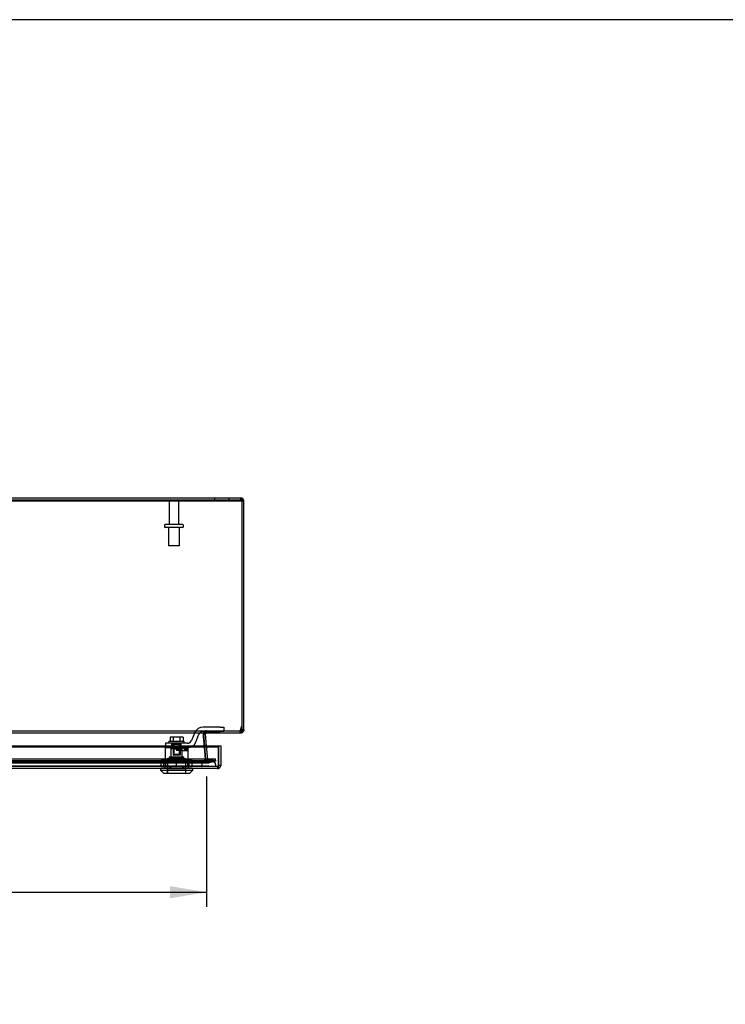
# Model space of a CAD drawing. Header units: inches. Extents: x 1 to 240, y -1 to 159.
# Tile 17 of 24: x 82 to 106, y 126 to 159. Entities that reach past the tile are written whole.
import ezdxf
from ezdxf.enums import TextEntityAlignment as Align
from ezdxf.lldxf.tags import DXFTag

# ---------------------------------------------------------------- set-up
doc = ezdxf.new("R2010")
doc.units = ezdxf.units.IN
doc.header["$MEASUREMENT"] = 0
for name, color, linetype in [('COM70220', 7, 'Continuous'), ('COM70699-7', 7, 'Continuous'), ('COM70702-4', 7, 'Continuous'), ('COM70705-7', 7, 'Continuous'), ('Default', 7, 'Continuous'), ('LOK10031', 7, 'Continuous'), ('LOK10031_CAM', 7, 'Continuous'), ('LOK10031_INSERT', 7, 'Continuous'), ('LOK10031_NUT', 7, 'Continuous'), ('LOK10031_SC', 7, 'Continuous'), ('STD26089', 7, 'Continuous')]:
    doc.layers.add(name, color=color, linetype=linetype)
doc.styles.add('SEACAD_Times_New_Roman', font='times.ttf')
tags = doc.linetypes.add('HIDDEN2', pattern=[0.1875, 0.125, -0.0625]).pattern_tags.tags
tags[6:7] = [DXFTag(74, 4), DXFTag(75, 0), DXFTag(340, '0'), DXFTag(46, 0.0), DXFTag(50, 0.0), DXFTag(44, 0.0), DXFTag(45, 0.0)]
tags[4:5] = [DXFTag(74, 4), DXFTag(75, 0), DXFTag(340, '0'), DXFTag(46, 0.0), DXFTag(50, 0.0), DXFTag(44, 0.0), DXFTag(45, 0.0)]
doc.dimstyles.new('HAMMOND_(STH_-_240x160)', dxfattribs={"dimtxt": 1, "dimasz": 1.25, "dimexe": 0.5, "dimexo": 0.5, "dimgap": 0.25, "dimtad": 0, "dimtih": 1, "dimtoh": 1, "dimzin": 0, "dimdsep": 46, "dimtxsty": 'SEACAD_Times_New_Roman', "dimblk1": '_SE_FILLED', "dimblk2": '_SE_FILLED', "dimsah": 1, "dimcen": 0.5, "dimadec": 0, "dimazin": 0, "dimtfac": 0.8, "dimtofl": 0, "dimtmove": 0, "dimatfit": 3, "dimfxl": 1, "dimtolj": 1, "dimtzin": 0, "dimarcsym": 0})

# ---------------------------------------------------------------- blocks, each defined once
blk = doc.blocks.new('SE3')
at = {"layer": 'COM70220', "color": 7, "linetype": 'HIDDEN2'}
for p, q in [((88.525, 134.053), (67.406, 134.053)), ((88.775, 134.053), (88.525, 134.053)), ((88.525, 133.807), (67.406, 133.807)), ((88.525, 133.805), (67.406, 133.805)), ((88.525, 133.804), (67.406, 133.804)), ((88.775, 133.807), (88.525, 133.807)), ((89.024, 133.805), (88.525, 133.805)), ((89.024, 133.804), (88.525, 133.804)), ((88.526, 133.805), (88.775, 133.807)), ((88.526, 133.804), (88.526, 133.805)), ((88.775, 133.807), (89.024, 133.805)), ((89.024, 133.805), (89.024, 133.804))]:
    blk.add_line(p, q, dxfattribs=at)
blk.add_arc((88.775, 133.803), 0.25, 0, 180, dxfattribs=at)
at = {"layer": 'COM70699-7', "color": 7, "linetype": 'Continuous'}
for p, q in [((66.074, 142.941), (89.858, 142.941)), ((66.074, 142.869), (89.858, 142.869)), ((89.858, 142.941), (89.858, 142.869)), ((89.894, 142.833), (89.966, 142.833)), ((89.966, 135.049), (89.966, 142.833)), ((89.858, 135.011), (89.858, 134.941)), ((89.894, 135.049), (89.893, 135.039)), ((89.893, 135.039), (89.962, 135.019)), ((89.894, 135.049), (89.894, 135.155)), ((89.894, 135.155), (89.894, 135.049)), ((89.966, 135.049), (89.894, 135.049)), ((89.966, 135.049), (89.962, 135.019)), ((88.596, 134.846), (88.595, 134.859)), ((88.595, 134.857), (88.596, 134.848)), ((88.626, 134.503), (88.599, 134.808)), ((88.663, 134.902), (88.601, 134.896)), ((88.602, 134.778), (88.626, 134.503)), ((88.663, 134.908), (88.607, 134.912)), ((88.663, 134.902), (88.663, 134.908)), ((88.698, 134.503), (88.663, 134.902)), ((88.678, 134.934), (88.673, 134.94)), ((88.68, 134.935), (88.677, 134.94)), ((88.678, 134.934), (88.68, 134.935)), ((89.842, 134.941), (89.858, 134.941))]:
    blk.add_line(p, q, dxfattribs=at)
at = {"layer": 'COM70699-7', "color": 7, "linetype": 'HIDDEN2'}
for p, q in [((88.966, 142.941), (88.966, 142.869)), ((89.466, 142.869), (89.466, 142.941)), ((89.894, 142.833), (89.894, 135.155)), ((88.634, 134.991), (88.641, 134.996)), ((88.673, 134.94), (88.634, 134.991)), ((88.677, 134.94), (88.641, 134.996)), ((88.699, 134.941), (88.699, 135.013)), ((88.699, 134.941), (88.699, 135.013)), ((88.72, 134.941), (88.72, 135.013)), ((89.842, 135.013), (89.858, 135.013)), ((89.858, 135.013), (89.858, 135.011)), ((89.858, 134.941), (89.858, 135.013)), ((88.607, 134.912), (88.592, 134.913)), ((88.592, 134.895), (88.592, 134.913)), ((88.592, 134.902), (88.592, 134.895)), ((88.592, 134.902), (88.668, 134.032)), ((88.601, 134.896), (88.592, 134.895)), ((88.595, 134.859), (88.592, 134.895)), ((88.592, 134.895), (88.595, 134.857)), ((88.596, 134.848), (88.602, 134.778)), ((88.599, 134.808), (88.596, 134.846)), ((88.668, 134.026), (88.626, 134.503)), ((88.626, 134.503), (88.668, 134.026)), ((88.739, 134.032), (88.698, 134.503)), ((66.943, 134.056), (88.989, 134.056)), ((66.943, 133.986), (88.989, 133.986)), ((67.157, 134), (88.775, 134)), ((88.739, 134.032), (88.668, 134.026)), ((88.668, 134.032), (88.668, 134.026)), ((88.67, 134.01), (88.668, 134.026)), ((88.74, 134.027), (88.67, 134.01)), ((88.755, 134.006), (88.715, 133.946)), ((88.74, 134.027), (88.739, 134.032)), ((88.755, 134.006), (88.74, 134.027)), ((88.775, 134), (88.755, 134.006)), ((88.785, 134.001), (88.775, 134)), ((88.784, 134.001), (88.775, 134)), ((88.775, 134), (88.775, 133.928)), ((88.775, 134), (88.775, 133.928)), ((88.784, 133.931), (88.784, 134.001)), ((88.784, 134.001), (88.785, 134.001)), ((88.784, 133.931), (88.989, 133.986)), ((88.989, 134.056), (88.785, 134.001)), ((88.785, 134.001), (88.803, 133.931)), ((89.008, 133.986), (88.803, 133.931)), ((88.989, 134.056), (89.008, 133.986)), ((88.989, 133.986), (88.989, 134.056)), ((67.157, 133.928), (88.775, 133.928)), ((88.803, 133.931), (88.775, 133.928)), ((88.784, 133.931), (88.775, 133.928))]:
    blk.add_line(p, q, dxfattribs=at)
at = {"layer": 'COM70699-7', "color": 7, "linetype": 'Continuous'}
for centre, radius, start, end in [((89.858, 142.833), 0.108, 0, 90), ((89.858, 135.049), 0.036, 270.0001, 343.7611), ((89.858, 135.049), 0.108, 270, 343.7612), ((88.699, 134.905), 0.036, 126.835, 175.3822)]:
    blk.add_arc(centre, radius, start, end, dxfattribs=at)
at = {"layer": 'COM70699-7', "color": 7, "linetype": 'HIDDEN2'}
for centre, radius, start, end in [((89.858, 142.833), 0.036, 0, 90), ((88.699, 134.905), 0.108, 126.8348, 175.3824), ((88.699, 134.905), 0.108, 124.848, 138.5304), ((88.699, 134.904), 0.109, 90.0924, 122.6845), ((89.858, 135.049), 0.036, 342.2169, 0.0012), ((88.699, 134.905), 0.108, 164.5194, 185.0146), ((88.775, 134.036), 0.108, 184.989, 240.7814), ((88.775, 134.036), 0.108, 193.7843, 235.7899), ((88.775, 134.036), 0.109, 235.8948, 269.8951), ((88.775, 134.036), 0.108, 253.1895, 270.011)]:
    blk.add_arc(centre, radius, start, end, dxfattribs=at)
for points, knots in [([(89.858, 142.941), (89.861, 142.941), (89.864, 142.938), (89.87, 142.927), (89.873, 142.919), (89.879, 142.899), (89.882, 142.887), (89.888, 142.861), (89.891, 142.847), (89.894, 142.833)], [0, 0, 0, 0, 0.25, 0.25, 0.5, 0.5, 0.75, 0.75, 1, 1, 1, 1]), ([(89.894, 135.049), (89.894, 135.047), (89.894, 135.043), (89.894, 135.037), (89.893, 135.032), (89.893, 135.026), (89.893, 135.02), (89.891, 135.009), (89.89, 134.998), (89.886, 134.982), (89.883, 134.972), (89.879, 134.96), (89.875, 134.953), (89.87, 134.946), (89.865, 134.943), (89.862, 134.941), (89.859, 134.941), (89.858, 134.941), (89.858, 134.941)], [0, 0, 0, 0, 0.033201, 0.066372, 0.099492, 0.132541, 0.16549, 0.198322, 0.327943, 0.391837, 0.517368, 0.57922, 0.701112, 0.761434, 0.881003, 0.940538, 0.970275, 1, 1, 1, 1]), ([(88.592, 134.902), (88.591, 134.904), (88.591, 134.906), (88.592, 134.91), (88.593, 134.912), (88.596, 134.915), (88.597, 134.917), (88.601, 134.92), (88.603, 134.921), (88.61, 134.925), (88.614, 134.927), (88.624, 134.931), (88.629, 134.932), (88.635, 134.934), (88.636, 134.934), (88.637, 134.934)], [0, 0, 0, 0, 0.0625, 0.0625, 0.125, 0.125, 0.1875, 0.1875, 0.25, 0.25, 0.375, 0.375, 0.5, 0.5, 0.5176138, 0.5176138, 0.5176138, 0.5176138]), ([(88.775, 134), (88.765, 134), (88.755, 134), (88.734, 134.002), (88.724, 134.004), (88.71, 134.007), (88.705, 134.008), (88.695, 134.011), (88.691, 134.013), (88.682, 134.017), (88.678, 134.02), (88.673, 134.024), (88.671, 134.025), (88.669, 134.029), (88.668, 134.031), (88.668, 134.032)], [0, 0, 0, 0, 0.25, 0.25, 0.5, 0.5, 0.625, 0.625, 0.75, 0.75, 0.875, 0.875, 0.9375, 0.9375, 1, 1, 1, 1])]:
    blk.add_open_spline(points, degree=3, knots=knots, dxfattribs=at)
at = {"layer": 'COM70702-4', "color": 7, "linetype": 'HIDDEN2'}
for p, q in [((66.038, 142.87), (89.894, 142.87)), ((66.09, 135.013), (89.842, 135.013)), ((88.722, 135.013), (88.722, 134.941)), ((89.832, 135.013), (89.832, 134.941)), ((89.842, 135.013), (89.842, 134.941)), ((89.856, 135.034), (89.894, 135.186)), ((89.856, 135.034), (89.856, 135.003)), ((88.595, 134.864), (88.595, 134.857)), ((88.596, 134.838), (88.596, 134.844)), ((88.662, 134.056), (88.596, 134.838)), ((88.662, 134.062), (88.625, 134.503)), ((66.938, 134.059), (88.994, 134.059)), ((66.938, 133.99), (88.994, 133.99)), ((67.164, 134.003), (88.768, 134.003)), ((88.662, 134.056), (88.662, 134.062)), ((88.688, 134.036), (88.662, 134.062)), ((88.688, 134.03), (88.662, 134.056)), ((88.688, 134.036), (88.688, 134.03)), ((88.994, 134.059), (88.782, 134.004)), ((88.782, 134.004), (88.782, 133.935)), ((88.994, 133.99), (88.782, 133.935)), ((88.994, 133.99), (88.994, 134.059)), ((67.164, 133.931), (88.768, 133.931))]:
    blk.add_line(p, q, dxfattribs=at)
at = {"layer": 'COM70702-4', "color": 7, "linetype": 'Continuous'}
for p, q in [((66.038, 142.84), (89.894, 142.84)), ((89.894, 142.87), (89.894, 142.84)), ((89.894, 142.84), (89.894, 135.155)), ((89.856, 135.003), (89.894, 135.155)), ((66.09, 134.941), (89.842, 134.941)), ((88.625, 134.503), (88.596, 134.844)), ((88.601, 134.902), (88.601, 134.895))]:
    blk.add_line(p, q, dxfattribs=at)
for centre, end_param in [((88.722, 134.864), 3.297963), ((88.722, 134.857), 3.116916)]:
    blk.add_ellipse(centre, major_axis=(0.128, 0), ratio=0.996195, start_param=2.838142, end_param=end_param, dxfattribs=at)
at = {"layer": 'COM70702-4', "color": 7, "linetype": 'HIDDEN2'}
blk.add_ellipse((88.722, 134.857), major_axis=(0.128, 0), ratio=0.996195, start_param=3.116916, end_param=3.297963, dxfattribs=at)
for points, knots in [([(88.602, 134.905), (88.604, 134.914), (88.606, 134.924), (88.611, 134.944), (88.615, 134.955), (88.622, 134.973), (88.627, 134.981), (88.632, 134.987)], [0.0306457, 0.0306457, 0.0306457, 0.0306457, 0.125, 0.125, 0.25, 0.25, 0.375, 0.375, 0.375, 0.375]), ([(88.64, 134.996), (88.642, 134.998), (88.644, 135), (88.652, 135.005), (88.658, 135.007), (88.67, 135.011), (88.676, 135.012), (88.689, 135.012), (88.696, 135.013), (88.709, 135.013), (88.716, 135.013), (88.722, 135.013)], [0.4431704, 0.4431704, 0.4431704, 0.4431704, 0.5, 0.5, 0.625, 0.625, 0.75, 0.75, 0.875, 0.875, 1, 1, 1, 1]), ([(89.842, 135.013), (89.843, 135.013), (89.844, 135.013), (89.847, 135.015), (89.848, 135.017), (89.85, 135.02), (89.851, 135.022), (89.854, 135.028), (89.855, 135.03), (89.856, 135.034)], [0, 0, 0, 0, 0.25, 0.25, 0.5, 0.5, 0.75, 0.75, 1, 1, 1, 1]), ([(88.688, 134.036), (88.695, 134.031), (88.703, 134.026), (88.719, 134.017), (88.727, 134.013), (88.743, 134.007), (88.75, 134.005), (88.766, 134.003), (88.774, 134.003), (88.782, 134.004)], [0, 0, 0, 0, 0.25, 0.25, 0.5, 0.5, 0.75, 0.75, 1, 1, 1, 1]), ([(88.688, 134.03), (88.695, 134.014), (88.703, 133.999), (88.719, 133.972), (88.727, 133.96), (88.743, 133.942), (88.75, 133.936), (88.766, 133.93), (88.774, 133.931), (88.782, 133.935)], [0, 0, 0, 0, 0.25, 0.25, 0.5, 0.5, 0.75, 0.75, 1, 1, 1, 1])]:
    blk.add_open_spline(points, degree=3, knots=knots, dxfattribs=at)
at = {"layer": 'COM70702-4', "color": 7, "linetype": 'Continuous'}
for points, knots in [([(89.842, 134.941), (89.844, 134.941), (89.847, 134.947), (89.851, 134.969), (89.854, 134.985), (89.856, 135.003)], [0, 0, 0, 0, 0.5, 0.5, 1, 1, 1, 1]), ([(88.601, 134.902), (88.601, 134.903), (88.602, 134.905), (88.604, 134.908), (88.606, 134.912), (88.609, 134.915), (88.611, 134.918), (88.614, 134.921), (88.617, 134.923), (88.62, 134.926), (88.623, 134.928), (88.627, 134.93), (88.631, 134.932), (88.634, 134.933), (88.638, 134.935), (88.643, 134.936), (88.651, 134.938), (88.664, 134.94), (88.681, 134.941), (88.696, 134.941), (88.709, 134.941), (88.718, 134.941), (88.722, 134.941)], [0, 0, 0, 0, 0.026796, 0.053991, 0.081615, 0.109696, 0.138256, 0.167315, 0.196889, 0.226991, 0.257626, 0.288795, 0.320494, 0.352717, 0.385455, 0.418697, 0.452431, 0.582869, 0.718703, 0.811509, 0.905464, 1, 1, 1, 1])]:
    blk.add_open_spline(points, degree=3, knots=knots, dxfattribs=at)
blk.add_open_spline([(88.601, 134.895), (88.601, 134.898), (88.602, 134.902), (88.602, 134.905)], degree=3, dxfattribs=at)
at = {"layer": 'COM70702-4', "color": 7, "linetype": 'HIDDEN2'}
for points in [[(88.602, 134.905), (88.602, 134.904), (88.602, 134.904), (88.602, 134.904)], [(88.602, 134.904), (88.602, 134.904), (88.602, 134.904), (88.602, 134.905)]]:
    blk.add_open_spline(points, degree=3, dxfattribs=at)
at = {"layer": 'COM70705-7', "color": 7, "linetype": 'Continuous'}
for p, q in [((66.823, 134.503), (89.109, 134.503)), ((66.823, 134.473), (89.109, 134.473)), ((89.109, 134.503), (89.109, 133.839)), ((89.109, 134.503), (89.181, 134.503)), ((89.109, 134.503), (89.109, 134.473)), ((89.109, 133.793), (89.109, 134.473)), ((89.181, 134.503), (89.181, 133.839)), ((89.073, 133.731), (66.859, 133.731)), ((89.109, 133.737), (89.109, 133.839)), ((89.181, 133.839), (89.109, 133.839)), ((89.109, 133.737), (89.109, 133.837)), ((89.109, 133.793), (89.109, 133.736)), ((89.109, 133.737), (89.109, 133.737))]:
    blk.add_line(p, q, dxfattribs=at)
at = {"layer": 'COM70705-7', "color": 7, "linetype": 'HIDDEN2'}
for p, q in [((89.073, 133.803), (66.859, 133.803)), ((87.285, 133.803), (87.285, 133.801)), ((87.482, 133.803), (87.482, 133.731)), ((87.879, 133.803), (87.879, 133.731)), ((88.076, 133.803), (88.076, 133.801)), ((89.073, 133.803), (89.073, 133.731))]:
    blk.add_line(p, q, dxfattribs=at)
blk.add_arc((89.073, 133.839), 0.036, 270, 357.3202, dxfattribs=at)
at = {"layer": 'COM70705-7', "color": 7, "linetype": 'Continuous'}
for radius, start, end in [(0.108, 270, 289.4491), (0.036, 357.3202, 0), (0.108, 289.4712, 0)]:
    blk.add_arc((89.073, 133.839), radius, start, end, dxfattribs=at)
at = {"layer": 'COM70705-7', "color": 7, "linetype": 'HIDDEN2'}
blk.add_ellipse((89.073, 133.839), major_axis=(0.0396, 0), ratio=0.908294, start_param=4.712389, end_param=5.846853, dxfattribs=at)
at = {"layer": 'COM70705-7', "color": 7, "linetype": 'Continuous'}
blk.add_ellipse((89.073, 133.839), major_axis=(0.119, 0), ratio=0.908294, start_param=4.712389, end_param=5.019287, dxfattribs=at)
at = {"layer": 'LOK10031', "color": 7, "linetype": 'HIDDEN2'}
for p, q in [((87.795, 134.441), (87.288, 134.441)), ((87.288, 134.441), (87.288, 133.801)), ((87.487, 134.441), (87.487, 134.131)), ((87.681, 134.441), (87.681, 134.341)), ((87.874, 134.341), (87.681, 134.341)), ((87.874, 134.341), (87.874, 134.441)), ((87.874, 134.341), (88.073, 134.341)), ((87.874, 134.131), (87.874, 134.341)), ((88.073, 134.441), (88.054, 134.441)), ((88.073, 134.341), (88.073, 134.441)), ((88.073, 133.801), (88.073, 134.341)), ((87.366, 134.071), (87.996, 134.071)), ((87.366, 134.071), (87.366, 133.571)), ((87.431, 134.131), (87.931, 134.131)), ((87.431, 134.131), (87.431, 134.071)), ((87.931, 134.071), (87.931, 134.131)), ((87.996, 133.571), (87.996, 134.071)), ((87.285, 133.801), (87.285, 133.731)), ((87.285, 133.801), (87.45, 133.801)), ((87.45, 133.801), (87.45, 133.731)), ((87.45, 133.801), (87.912, 133.801)), ((87.912, 133.801), (87.912, 133.731)), ((87.912, 133.801), (88.076, 133.801)), ((88.076, 133.801), (88.076, 133.731))]:
    blk.add_line(p, q, dxfattribs=at)
at = {"layer": 'LOK10031', "color": 7, "linetype": 'Continuous'}
for p, q in [((87.131, 133.731), (87.131, 133.671)), ((87.131, 133.671), (88.231, 133.671)), ((87.131, 133.671), (87.231, 133.571)), ((88.131, 133.571), (88.231, 133.671)), ((88.231, 133.671), (88.231, 133.731)), ((87.231, 133.571), (88.131, 133.571))]:
    blk.add_line(p, q, dxfattribs=at)
at = {"layer": 'LOK10031_CAM', "color": 7, "linetype": 'HIDDEN2'}
for p, q in [((89.159, 135.141), (88.58, 135.141)), ((88.58, 134.991), (89.159, 134.991)), ((89.159, 135.141), (89.284, 135.141)), ((89.284, 134.991), (89.159, 134.991)), ((89.284, 135.141), (89.284, 134.991)), ((88.302, 134.953), (88.193, 134.685)), ((88.332, 134.628), (88.441, 134.897)), ((87.679, 134.591), (87.304, 134.591)), ((87.304, 134.591), (87.304, 134.441)), ((87.522, 134.441), (87.522, 134.591)), ((88.054, 134.591), (87.679, 134.591)), ((87.792, 134.441), (88.054, 134.441)), ((87.837, 134.441), (87.837, 134.591)), ((87.927, 134.411), (87.927, 134.441)), ((88.017, 134.381), (87.957, 134.381)), ((88.047, 134.411), (88.047, 134.441))]:
    blk.add_line(p, q, dxfattribs=at)
for centre, radius, start, end in [((88.58, 134.841), 0.3, 90, 157.9806), ((88.58, 134.841), 0.15, 90, 157.9806), ((88.054, 134.741), 0.15, 270, 337.9806), ((87.957, 134.411), 0.03, 180, 270), ((88.017, 134.411), 0.03, 270, 0), ((88.054, 134.741), 0.3, 270, 337.9806)]:
    blk.add_arc(centre, radius, start, end, dxfattribs=at)
at = {"layer": 'LOK10031_INSERT', "color": 7, "linetype": 'HIDDEN2'}
for p, q in [((87.525, 134.406), (87.487, 134.406)), ((87.487, 134.406), (87.487, 134.116)), ((87.566, 134.556), (87.525, 134.556)), ((87.525, 134.406), (87.525, 134.556)), ((87.563, 134.556), (87.563, 134.181)), ((87.566, 134.556), (87.566, 134.406)), ((87.566, 134.556), (87.795, 134.556)), ((87.566, 134.406), (87.795, 134.406)), ((87.582, 134.556), (87.582, 134.181)), ((87.779, 134.181), (87.779, 134.556)), ((87.837, 134.556), (87.795, 134.556)), ((87.795, 134.406), (87.795, 134.556)), ((87.799, 134.556), (87.799, 134.181)), ((87.837, 134.441), (87.837, 134.406)), ((87.874, 134.406), (87.837, 134.406)), ((87.874, 134.116), (87.874, 134.406)), ((87.368, 134.056), (87.993, 134.056)), ((87.368, 134.056), (87.368, 133.721)), ((87.431, 134.116), (87.931, 134.116)), ((87.431, 134.116), (87.431, 134.056)), ((87.563, 134.181), (87.582, 134.181)), ((87.779, 134.181), (87.582, 134.181)), ((87.799, 134.181), (87.779, 134.181)), ((87.931, 134.056), (87.931, 134.116)), ((87.993, 133.721), (87.993, 134.056)), ((87.371, 133.721), (87.368, 133.721)), ((87.371, 133.721), (87.371, 133.571)), ((87.991, 133.721), (87.371, 133.721)), ((87.993, 133.721), (87.991, 133.721)), ((87.991, 133.571), (87.991, 133.721))]:
    blk.add_line(p, q, dxfattribs=at)
at = {"layer": 'LOK10031_NUT', "color": 7, "linetype": 'HIDDEN2'}
for p, q in [((87.681, 134.003), (87.151, 134.003)), ((87.151, 133.788), (87.151, 134.003)), ((87.248, 133.788), (87.248, 134.003)), ((87.297, 134.003), (87.297, 133.788)), ((88.211, 134.003), (87.681, 134.003)), ((87.681, 133.788), (87.681, 134.003)), ((88.065, 133.788), (88.065, 134.003)), ((88.114, 133.788), (88.114, 134.003)), ((88.211, 133.788), (88.211, 134.003)), ((87.681, 133.788), (87.151, 133.788)), ((88.211, 133.788), (87.681, 133.788))]:
    blk.add_line(p, q, dxfattribs=at)
at = {"layer": 'LOK10031_SC', "color": 7, "linetype": 'HIDDEN2'}
for p, q in [((87.418, 134.661), (87.943, 134.661)), ((87.418, 134.661), (87.418, 134.591)), ((87.57, 134.798), (87.459, 134.798)), ((87.459, 134.798), (87.459, 134.661)), ((87.792, 134.798), (87.57, 134.798)), ((87.57, 134.798), (87.57, 134.661)), ((87.903, 134.798), (87.792, 134.798)), ((87.792, 134.798), (87.792, 134.661)), ((87.903, 134.798), (87.903, 134.661)), ((87.943, 134.591), (87.943, 134.661)), ((87.563, 134.591), (87.563, 134.216)), ((87.563, 134.591), (87.587, 134.591)), ((87.587, 134.216), (87.587, 134.591)), ((87.775, 134.216), (87.775, 134.591)), ((87.799, 134.591), (87.775, 134.591)), ((87.799, 134.216), (87.799, 134.591)), ((87.563, 134.216), (87.799, 134.216))]:
    blk.add_line(p, q, dxfattribs=at)
at = {"layer": 'STD26089', "color": 7, "linetype": 'HIDDEN2'}
for p, q in [((87.425, 142.809), (87.425, 142.032)), ((87.757, 142.032), (87.757, 142.809)), ((87.886, 142.032), (87.296, 142.032)), ((87.266, 142.002), (87.266, 141.962)), ((87.886, 141.932), (87.296, 141.932)), ((87.403, 141.932), (87.403, 141.307)), ((87.778, 141.307), (87.778, 141.932)), ((87.916, 141.962), (87.916, 142.002)), ((87.778, 141.307), (87.403, 141.307))]:
    blk.add_line(p, q, dxfattribs=at)
for centre, radius, start, end in [((87.485, 142.809), 0.06, 90, 180), ((87.697, 142.809), 0.06, 0, 90), ((87.296, 142.002), 0.03, 90, 180), ((87.886, 142.002), 0.03, 0, 90), ((87.296, 141.962), 0.03, 180, 270), ((87.886, 141.962), 0.03, 270, 0)]:
    blk.add_arc(centre, radius, start, end, dxfattribs=at)
blk = doc.blocks.new('DMBLK616')
at = {"layer": 'Default', "linetype": 'Continuous', "transparency": 16777216}
for points in [[(68.514, 129.315), (68.514, 129.732), (67.264, 129.524)], [(87.452, 129.315), (88.702, 129.524), (87.452, 129.732)]]:
    blk.add_hatch(color=7, dxfattribs=at).paths.add_polyline_path(points)
at = {"layer": 'Default', "color": 7, "linetype": 'Continuous', "transparency": 16777216}
for p, q in [((67.264, 133.526), (67.264, 129.024)), ((88.702, 133.456), (88.702, 129.024)), ((67.264, 129.524), (74.387, 129.524)), ((81.58, 129.524), (88.702, 129.524))]:
    blk.add_line(p, q, dxfattribs=at)
at = {"layer": 'Default', "color": 7, "linetype": 'Continuous', "transparency": 16777216, "style": 'SEACAD_Times_New_Roman'}
for s, p in [('21.44', (76.277, 130.024)), ('DOOR ', (75.697, 128.524)), ('OPENING', (74.737, 127.024))]:
    blk.add_text(s, height=1, dxfattribs=at).set_placement(p, align=Align.TOP_LEFT)
blk = doc.blocks.new('_SE_FILLED')
at = {"color": 0}
blk.add_line((0, 0), (-1, 0), dxfattribs=at)
blk.add_solid([(0, 0), (-1, -0.1665), (-1, 0.1665), (0, 0)], dxfattribs=at)
blk = doc.blocks.new('BORDER')
at = {"layer": 'Default', "color": 7, "linetype": 'Continuous'}
blk.add_line((0, 27.86), (-41.86, 27.86), dxfattribs=at)

msp = doc.modelspace()

# ---------------------------------------------------------------- block references
at = {"layer": 'Default', "color": 7, "xscale": 5.7, "yscale": 5.7, "zscale": 5.7}
msp.add_blockref('BORDER', (239.562, 0.401), dxfattribs=at)
at = {"layer": 'Default'}
msp.add_blockref('SE3', (0, 0), dxfattribs=at)

# ---------------------------------------------------------------- dimensions: what is measured, and where the dimension line sits
at = {"layer": 'Default', "color": 7, "linetype": 'Continuous'}
dim = msp.add_linear_dim(base=(67.264, 129.524), p1=(67.264, 134.026), p2=(88.702, 133.956), angle=359.8123, text='\\A1;<>\\PDOOR \\XOPENING', dimstyle='HAMMOND_(STH_-_240x160)', dxfattribs=at)
dim.commit()
dim.dimension.update_dxf_attribs({"geometry": 'DMBLK616', "text_midpoint": (77.983, 129.524), "dimtype": 161})

doc.saveas('drawing.dxf')
